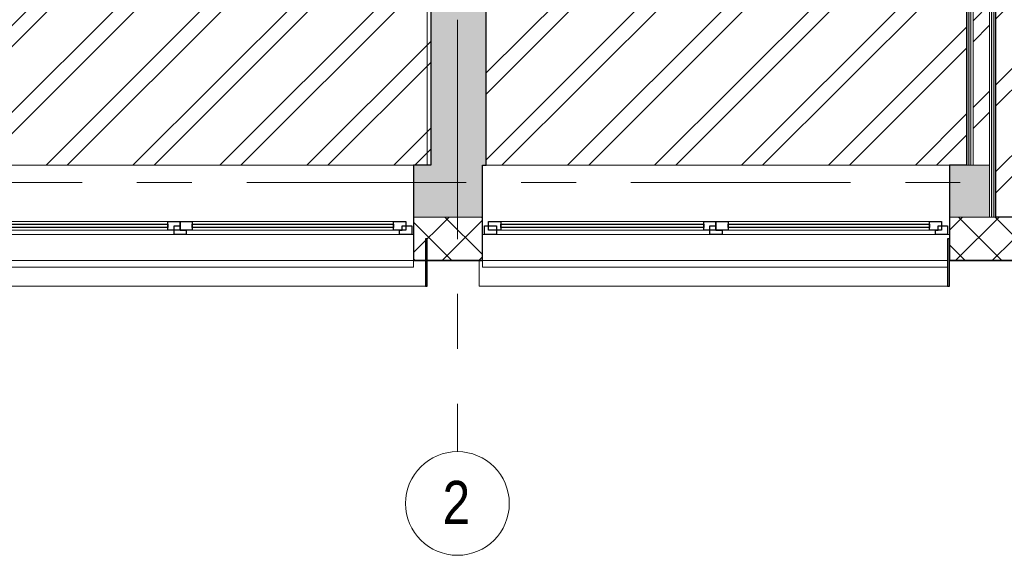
# Model space of a CAD drawing. Header units: millimetres. Extents: x -2764 to 55441, y -2158 to 22251.
# Tile 2 of 70: x 3468 to 9163, y -2158 to 942. Entities that reach past the tile are written whole.
import ezdxf

# ---------------------------------------------------------------- set-up
doc = ezdxf.new("R2010")
doc.units = ezdxf.units.MM
doc.linetypes.add('Grid Line 1_2_', pattern=[2222.5, 1270, -317.5, 317.5, -317.5])
for name, color, linetype, lineweight, true_color in [('Color Fill-3', 7, 'Continuous', 9, 0xc0c040), ('Cut Pattern-2', 7, 'Continuous', 9, 0x787878), ('Cut Pattern-4', 9, 'Continuous', 9, 0x808080)]:
    doc.layers.add(name, color=color, linetype=linetype, lineweight=lineweight, true_color=true_color)
for name, color, linetype, lineweight in [('Common Edges', 7, 'Continuous', 9), ('Cut Pattern-3', 7, 'Continuous', 9), ('Floors', 7, 'Continuous', 9), ('Generic Models', 7, 'Continuous', 9), ('Generic Models-1', 7, 'Continuous', 25), ('Grids', 7, 'Continuous', 9), ('Grids-1', 7, 'Grid Line 1_2_', 9), ('Walls', 7, 'Continuous', 9), ('Walls-1', 7, 'Continuous', 25), ('Windows', 7, 'Continuous', 9), ('Windows-1', 7, 'Continuous', 25)]:
    doc.layers.add(name, color=color, linetype=linetype, lineweight=lineweight)
doc.styles.add('Swis721 Cn BT', font='swissc.ttf', dxfattribs={"height": 250})
pattern_1 = [(45, (0, 0), (0, 35.35534), [25, -25])]
pattern_2 = [(45, (0, 0), (-251.447, 251.447), []), (45, (0, 381), (-251.447, 251.447), [])]

# ---------------------------------------------------------------- blocks, each defined once
blk = doc.blocks.new('sma_W3 - -A-01 2700x1500mm-1795256-3 Korruse põrandate  plaan')
at = {"layer": 'Windows'}
for p, q in [((-70, 99.5), (-1245, 99.5)), ((1235, 99.5), (70, 99.5)), ((-1350, 24.5), (-1340, 24.5)), ((-1270, 24.5), (-35, 24.5)), ((-1245, 49.5), (-70, 49.5)), ((35, 24.5), (1270, 24.5)), ((70, 49.5), (1235, 49.5)), ((1340, 24.5), (1350, 24.5)), ((-1350, -165.2), (-1350, -125.5)), ((1350, -165.2), (-1350, -165.2)), ((1350, -125.5), (1350, -165.2))]:
    blk.add_line(p, q, dxfattribs=at)
at = {"layer": 'Windows-1'}
for p, q in [((-1340, 24.5), (-1340, 74.5)), ((-1340, 74.5), (-1270, 74.5)), ((-1315, 49.5), (-1315, 99.5)), ((-1315, 99.5), (-1245, 99.5)), ((-1270, 74.5), (-1270, 24.5)), ((-1245, 99.5), (-1245, 49.5)), ((-1245, 64.5), (-1245, 84.5)), ((-1245, 84.5), (-70, 84.5)), ((-70, 64.5), (-1245, 64.5)), ((-70, 49.5), (-70, 99.5)), ((-70, 99.5), (0, 99.5)), ((-70, 84.5), (-70, 64.5)), ((-35, 24.5), (-35, 74.5)), ((-35, 74.5), (0, 74.5)), ((0, 99.5), (0, 49.5)), ((0, 49.5), (0, 99.5)), ((0, 99.5), (70, 99.5)), ((0, 74.5), (0, 49.5)), ((70, 99.5), (70, 49.5)), ((70, 64.5), (70, 84.5)), ((70, 84.5), (1235, 84.5)), ((1235, 64.5), (70, 64.5)), ((1235, 49.5), (1235, 99.5)), ((1235, 99.5), (1305, 99.5)), ((1235, 84.5), (1235, 64.5)), ((1285, 49.5), (1285, 74.5)), ((1285, 74.5), (1340, 74.5)), ((1305, 99.5), (1305, 49.5)), ((1340, 74.5), (1340, 24.5)), ((-1270, 24.5), (-1340, 24.5)), ((-1245, 49.5), (-1315, 49.5)), ((0, 49.5), (-70, 49.5)), ((35, 24.5), (-35, 24.5)), ((70, 49.5), (0, 49.5)), ((0, 49.5), (35, 49.5)), ((35, 49.5), (35, 24.5)), ((1305, 49.5), (1235, 49.5)), ((1270, 49.5), (1285, 49.5)), ((1270, 24.5), (1270, 49.5)), ((1340, 24.5), (1270, 24.5))]:
    blk.add_line(p, q, dxfattribs=at)
blk = doc.blocks.new('sma_W3 - -A-01 2700x1500mm-V1-3 Korruse põrandate  plaan')
at = {"layer": 'Windows'}
for p, q in [((-70, 99.5), (-1245, 99.5)), ((1235, 99.5), (70, 99.5)), ((-1350, 24.5), (-1340, 24.5)), ((-1270, 24.5), (-35, 24.5)), ((-1245, 49.5), (-70, 49.5)), ((35, 24.5), (1270, 24.5)), ((70, 49.5), (1235, 49.5)), ((1340, 24.5), (1350, 24.5)), ((-1350, -165.2), (-1350, -125.5)), ((1340, -165.2), (-1350, -165.2))]:
    blk.add_line(p, q, dxfattribs=at)
at = {"layer": 'Windows-1'}
for p, q in [((-1340, 24.5), (-1340, 74.5)), ((-1340, 74.5), (-1270, 74.5)), ((-1315, 49.5), (-1315, 99.5)), ((-1315, 99.5), (-1245, 99.5)), ((-1270, 74.5), (-1270, 24.5)), ((-1245, 99.5), (-1245, 49.5)), ((-1245, 64.5), (-1245, 84.5)), ((-1245, 84.5), (-70, 84.5)), ((-70, 64.5), (-1245, 64.5)), ((-70, 49.5), (-70, 99.5)), ((-70, 99.5), (0, 99.5)), ((-70, 84.5), (-70, 64.5)), ((-35, 24.5), (-35, 74.5)), ((-35, 74.5), (0, 74.5)), ((0, 99.5), (0, 49.5)), ((0, 49.5), (0, 99.5)), ((0, 99.5), (70, 99.5)), ((0, 74.5), (0, 49.5)), ((70, 99.5), (70, 49.5)), ((70, 64.5), (70, 84.5)), ((70, 84.5), (1235, 84.5)), ((1235, 64.5), (70, 64.5)), ((1235, 49.5), (1235, 99.5)), ((1235, 99.5), (1305, 99.5)), ((1235, 84.5), (1235, 64.5)), ((1285, 49.5), (1285, 74.5)), ((1285, 74.5), (1340, 74.5)), ((1305, 99.5), (1305, 49.5)), ((1340, 74.5), (1340, 24.5)), ((-1270, 24.5), (-1340, 24.5)), ((-1245, 49.5), (-1315, 49.5)), ((0, 49.5), (-70, 49.5)), ((35, 24.5), (-35, 24.5)), ((70, 49.5), (0, 49.5)), ((0, 49.5), (35, 49.5)), ((35, 49.5), (35, 24.5)), ((1305, 49.5), (1235, 49.5)), ((1270, 49.5), (1285, 49.5)), ((1270, 24.5), (1270, 49.5)), ((1340, 24.5), (1270, 24.5))]:
    blk.add_line(p, q, dxfattribs=at)
blk = doc.blocks.new('Generic Models 19 - Generic Models 17-1544018-3 Korruse põrandate  plaan')
at = {"layer": 'Generic Models'}
for p, q in [((6126, -601), (6126, -451)), ((5815.6, -601), (3127.9, -601)), ((8835.6, -601), (6126, -601))]:
    blk.add_line(p, q, dxfattribs=at)
at = {"layer": 'Generic Models-1'}
for p, q in [((5825.6, -325.5), (5815.6, -325.5)), ((5815.6, -325.5), (5815.6, -601)), ((5825.6, -601), (5825.6, -325.5)), ((8845.6, -325.5), (8835.6, -325.5)), ((8835.6, -325.5), (8835.6, -601)), ((8845.6, -601), (8845.6, -325.5)), ((5815.6, -601), (5825.6, -601)), ((8835.6, -601), (8845.6, -601))]:
    blk.add_line(p, q, dxfattribs=at)
blk = doc.blocks.new('Grid - M_Grid Head - Circle väike-415116-3 Korruse põrandate  plaan')
at = {"layer": 'Grids'}
blk.add_circle((0, 0), 3, dxfattribs=at)

msp = doc.modelspace()

# ---------------------------------------------------------------- hatches: boundary and pattern name
at = {"layer": 'Color Fill-3'}
h = msp.add_hatch(dxfattribs=at)
h.set_pattern_fill('FP_3', color=256, style=0, pattern_type=2)
h.set_pattern_definition(pattern_2)
h.paths.add_polyline_path([(5845.6, 100), (5845.6, 3600), (5786.2, 3600), (5786.2, 4155), (4837.1, 4155), (4837.1, 4686), (3913.1, 4686), (3913.1, 4770.5), (3903.1, 4770.5), (3903.1, 4706), (3088.1, 4706), (3088.1, 3856), (3038.1, 3856), (3038.1, 4706), (3023.1, 4706), (3023.1, 4770.5), (3013.1, 4770.5), (3013.1, 4686), (3025.6, 4686), (3025.6, 100), (5825.6, 100)], flags=0)
h = msp.add_hatch(dxfattribs=at)
h.set_pattern_fill('FP_3', color=256, style=0, pattern_type=2)
h.set_pattern_definition(pattern_2)
h.paths.add_polyline_path([(8934.6, 100), (8945.6, 100), (8945.6, 4686), (8958.1, 4686), (8958.1, 4770.5), (8948.1, 4770.5), (8948.1, 4706), (8933.1, 4706), (8933.1, 3856), (8883.1, 3856), (8883.1, 4706), (8068.1, 4706), (8068.1, 4770.5), (8058.1, 4770.5), (8058.1, 4686), (7070.3, 4686), (7070.3, 4155), (6186.2, 4155), (6186.2, 3600), (6165.6, 3600), (6165.6, 100), (8905.8, 100)], flags=0)
h = msp.add_hatch(dxfattribs=at)
h.set_pattern_fill('FP_3', color=256, style=0, pattern_type=2)
h.set_pattern_definition(pattern_2)
h.paths.add_polyline_path([(11471.2, -290), (11471.2, -109), (11830.5, -109), (11830.5, 4686), (10002.1, 4686), (10002.1, 4770.5), (9992.1, 4770.5), (9992.1, 4706), (9177.1, 4706), (9177.1, 3856), (9127.1, 3856), (9127.1, 4706), (9112.1, 4706), (9112.1, 4770.5), (9102.1, 4770.5), (9102.1, 4686), (9114.6, 4686), (9114.6, -200), (9212.4, -200), (9212.4, -109), (9471.2, -109), (9471.2, -290), (9481.2, -290), (9481.2, -271), (11461.2, -271), (11461.2, -290)], flags=0)
at = {"layer": 'Cut Pattern-2'}
h = msp.add_hatch(dxfattribs=at)
h.set_pattern_fill('FP_3', color=256, style=0, pattern_type=2)
h.set_pattern_definition(pattern_2)
h.paths.add_polyline_path([(8982.6, 100), (9077.6, 100), (9077.6, 4723), (8982.6, 4723), (8982.6, 239.9)], flags=0)
msp.add_hatch(color=256, dxfattribs=at).paths.add_polyline_path([(6165.6, 100), (6165.6, 3600), (5845.6, 3600), (5845.6, 100), (6145.6, 100)], flags=0)
h = msp.add_hatch(color=256, dxfattribs=at)
h.paths.add_polyline_path([(9077.6, -200), (9077.6, 100), (8845.6, 100), (8845.6, -200), (8945.6, -200)], flags=0)
h.paths.add_polyline_path([(2907.7, -200), (3045.6, -200), (3045.6, 100), (2893.6, 100), (2893.6, -109), (2903.4, -109)], flags=0)
h.paths.add_polyline_path([(5745.6, -200), (6145.6, -200), (6145.6, 100), (5745.6, 100), (5745.6, -109)], flags=0)
at = {"layer": 'Cut Pattern-3'}
h = msp.add_hatch(dxfattribs=at)
h.set_pattern_fill('FP_1', color=256, style=0, pattern_type=2)
h.set_pattern_definition(pattern_1)
h.paths.add_polyline_path([(8945.6, 100), (8958.1, 100), (8958.1, 4686), (8945.6, 4686), (8945.6, 239.9)], flags=0)
h = msp.add_hatch(dxfattribs=at)
h.set_pattern_fill('FP_1', color=256, style=0, pattern_type=2)
h.set_pattern_definition(pattern_1)
h.paths.add_polyline_path([(8958.1, 100), (8970.6, 100), (8970.6, 4698.5), (8958.1, 4698.5), (8958.1, 239.9)], flags=0)
h = msp.add_hatch(dxfattribs=at)
h.set_pattern_fill('FP_1', color=256, style=0, pattern_type=2)
h.set_pattern_definition(pattern_1)
h.paths.add_polyline_path([(9102.1, -200), (9102.1, 4698.5), (9089.6, 4698.5), (9089.6, -200)], flags=0)
h = msp.add_hatch(dxfattribs=at)
h.set_pattern_fill('FP_1', color=256, style=0, pattern_type=2)
h.set_pattern_definition(pattern_1)
h.paths.add_polyline_path([(9114.6, -200), (9114.6, 4686), (9102.1, 4686), (9102.1, -200)], flags=0)
at = {"layer": 'Cut Pattern-4'}
h = msp.add_hatch(dxfattribs=at)
h.set_pattern_fill('FP_2', color=256, style=0, pattern_type=2)
h.set_pattern_definition([(45, (0, 0), (-106.066, 106.066), []), (135, (0, 0), (-106.066, -106.066), [])])
h.paths.add_polyline_path([(8934.6, -450), (9212.4, -450), (9212.4, -200), (8845.6, -200), (8845.6, -450)], flags=0)
h.paths.add_polyline_path([(3025.6, -450), (3045.6, -450), (3045.6, -200), (2907.7, -200), (2907.7, -450)], flags=0)
h.paths.add_polyline_path([(6145.6, -450), (6145.6, -200), (5745.6, -200), (5745.6, -450), (6126, -450)], flags=0)

# ---------------------------------------------------------------- linework, layer by layer
at = {"layer": 'Common Edges'}
for p, q in [((8958.1, 4686), (8958.1, 100)), ((8970.6, 100), (8970.6, 4711)), ((8982.6, 100), (8982.6, 4723)), ((9077.6, 4723), (9077.6, -200)), ((9089.6, 4711), (9089.6, -200)), ((9102.1, 4686), (9102.1, -200)), ((8945.6, 100), (9077.6, 100)), ((5745.6, -200), (6145.6, -200)), ((9114.6, -200), (8845.6, -200)), ((5745.6, -450), (6145.6, -450)), ((8845.6, -450), (9212.4, -450))]:
    msp.add_line(p, q, dxfattribs=at)
at = {"layer": 'Floors'}
msp.add_line((5825.6, 100), (5825.6, 3600), dxfattribs=at)
at = {"layer": 'Grids-1'}
for p, q in [((6000, 942.1), (6000, -1557.9)), ((336, 0), (35503, 0))]:
    msp.add_line(p, q, dxfattribs=at)
at = {"layer": 'Walls'}
for p, q in [((3045.6, 100), (5745.6, 100)), ((6165.6, 100), (8845.6, 100)), ((5745.6, -451), (3045.6, -451)), ((8835.6, -451), (6145.6, -451))]:
    msp.add_line(p, q, dxfattribs=at)
at = {"layer": 'Walls-1'}
for p, q in [((8945.6, 4686), (8945.6, 100)), ((9114.6, -200), (9114.6, 4686)), ((5845.6, 3600), (5845.6, 100)), ((6165.6, 100), (6165.6, 3600)), ((5845.6, 100), (5745.6, 100)), ((5745.6, 100), (5745.6, -451)), ((6145.6, 100), (6165.6, 100)), ((6145.6, -451), (6145.6, 100)), ((8945.6, 100), (8845.6, 100)), ((8845.6, 100), (8845.6, -451)), ((9212.4, -200), (9114.6, -200)), ((5745.6, -451), (6145.6, -451)), ((8845.6, -451), (9212.4, -451))]:
    msp.add_line(p, q, dxfattribs=at)

# ---------------------------------------------------------------- block references
at = {"layer": 'Generic Models'}
msp.add_blockref('Generic Models 19 - Generic Models 17-1544018-3 Korruse põrandate  plaan', (0, 0), dxfattribs=at)
at = {"layer": 'Grids', "xscale": 99.99999999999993, "yscale": 99.99999999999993, "zscale": 99.99999999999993, "rotation": 180}
msp.add_blockref('Grid - M_Grid Head - Circle väike-415116-3 Korruse põrandate  plaan', (6000, -1857.9), dxfattribs=at)
at = {"layer": 'Windows'}
for name, p in [('sma_W3 - -A-01 2700x1500mm-1795256-3 Korruse põrandate  plaan', (4395.6, -325.5)), ('sma_W3 - -A-01 2700x1500mm-V1-3 Korruse põrandate  plaan', (7495.6, -325.5))]:
    msp.add_blockref(name, p, dxfattribs=at)

# ---------------------------------------------------------------- texts
at = {"layer": 'Grids', "insert": (5914.1, -1727.4), "char_height": 250, "width": 200.422, "attachment_point": 1, "style": 'Swis721 Cn BT'}
msp.add_mtext('\\fSwis721 Cn BT|b0|i0|c186|p34|;2', dxfattribs=at)

doc.saveas('drawing.dxf')
